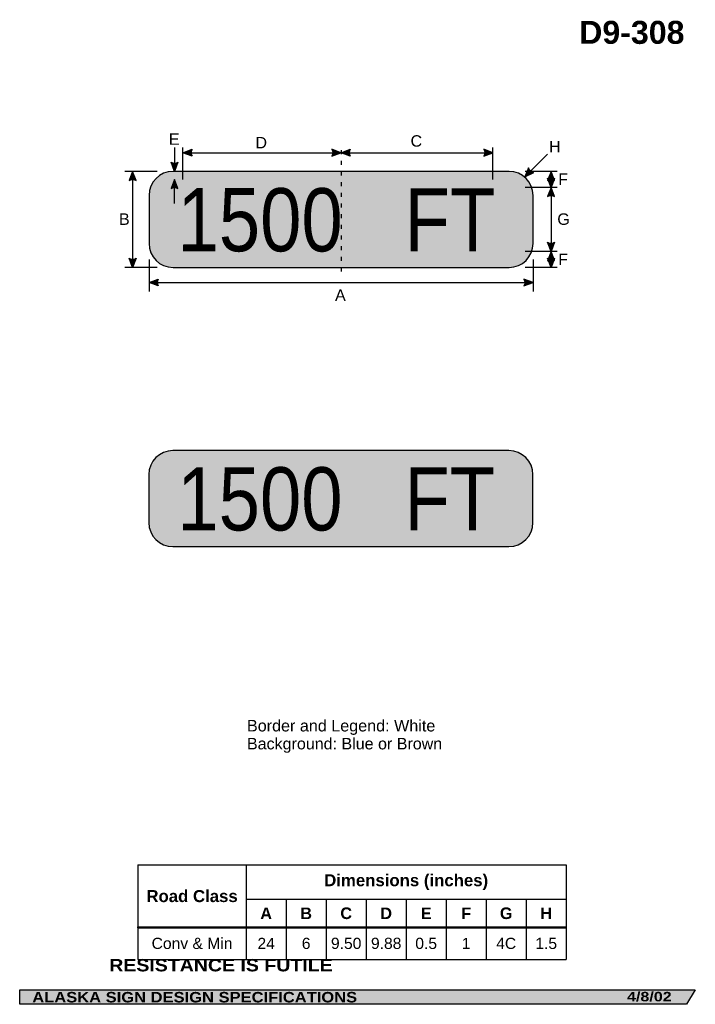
# Model space of a CAD drawing. Header units: feet. Extents: x 3.7 to 45.9, y 0.2 to 61.7.
import ezdxf
from ezdxf.enums import TextEntityAlignment as Align

# ---------------------------------------------------------------- set-up
doc = ezdxf.new("R2010")
doc.units = ezdxf.units.FT
doc.header["$MEASUREMENT"] = 0
doc.layers.add('Sign', color=7, linetype='Continuous')
doc.styles.add('ARIAL', font='arial.ttf')
doc.styles.add('ARIAL B', font='arialbd.ttf')
doc.styles.add('ARIAL BLACK B', font='ariblk.ttf')
doc.styles.add('ARIAL BLACK BI', font='ariblk.ttf')
doc.styles.add('FHWA SERIES C2000EX', font='txt')

# ---------------------------------------------------------------- blocks, each defined once
blk = doc.blocks.new('*T2')
at = {"color": 0, "linetype": 'ByBlock', "lineweight": -2, "transparency": 16777216}
for p, q in [((0, 0), (26.76063859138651, 0)), ((0, 0), (0, -5.90805574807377)), ((6.760638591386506, 0), (6.760638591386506, -5.90805574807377)), ((26.76063859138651, 0), (26.76063859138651, -5.90805574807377)), ((6.760638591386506, -2.145579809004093), (26.76063859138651, -2.145579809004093)), ((9.260638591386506, -2.145579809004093), (9.260638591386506, -5.90805574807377)), ((11.7606385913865, -2.145579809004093), (11.7606385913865, -5.90805574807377)), ((14.2606385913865, -2.145579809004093), (14.2606385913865, -5.90805574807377)), ((16.7606385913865, -2.145579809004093), (16.7606385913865, -5.90805574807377)), ((19.2606385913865, -2.145579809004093), (19.2606385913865, -5.90805574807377)), ((21.7606385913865, -2.145579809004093), (21.7606385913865, -5.90805574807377)), ((24.26063859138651, -2.145579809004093), (24.26063859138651, -5.90805574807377)), ((0, -3.909451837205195), (26.76063859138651, -3.909451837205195)), ((0, -5.90805574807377), (26.76063859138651, -5.90805574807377))]:
    blk.add_line(p, q, dxfattribs=at)
at = {"color": 18, "transparency": 16777216, "attachment_point": 5}
for s, insert, char_height, width, style in [('Dimensions (inches)', (16.7606385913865, -1.072789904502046), 0.75, 19.88, 'ARIAL B'), ('Road Class', (3.380319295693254, -1.954725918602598), 0.75, 6.640638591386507, 'ARIAL B'), ('A', (8.010638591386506, -3.027515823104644), 0.725, 2.379999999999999, 'ARIAL B'), ('B', (10.5106385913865, -3.027515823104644), 0.725, 2.379999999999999, 'ARIAL B'), ('C', (13.0106385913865, -3.027515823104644), 0.725, 2.379999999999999, 'ARIAL B'), ('D', (15.5106385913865, -3.027515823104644), 0.725, 2.379999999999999, 'ARIAL B'), ('E', (18.0106385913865, -3.027515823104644), 0.725, 2.379999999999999, 'ARIAL B'), ('F', (20.51063859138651, -3.027515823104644), 0.725, 2.379999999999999, 'ARIAL B'), ('G', (23.0106385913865, -3.027515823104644), 0.725, 2.379999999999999, 'ARIAL B'), ('H', (25.51063859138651, -3.027515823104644), 0.725, 2.379999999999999, 'ARIAL B'), ('Conv & Min', (3.380319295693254, -4.908753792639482), 0.7, 6.640638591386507, 'ARIAL'), ('24', (8.010638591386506, -4.908753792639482), 0.7, 2.379999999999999, 'ARIAL'), ('6', (10.5106385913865, -4.908753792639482), 0.7, 2.379999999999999, 'ARIAL'), ('9.50', (13.0106385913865, -4.908753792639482), 0.7, 2.379999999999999, 'ARIAL'), ('9.88', (15.5106385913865, -4.908753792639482), 0.7, 2.379999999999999, 'ARIAL'), ('0.5', (18.0106385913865, -4.908753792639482), 0.7, 2.379999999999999, 'ARIAL'), ('1', (20.51063859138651, -4.908753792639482), 0.7, 2.379999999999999, 'ARIAL'), ('4C', (23.0106385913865, -4.908753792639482), 0.7, 2.379999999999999, 'ARIAL'), ('1.5', (25.51063859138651, -4.908753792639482), 0.7, 2.379999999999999, 'ARIAL')]:
    blk.add_mtext(s, dxfattribs=dict(at, insert=insert, char_height=char_height, width=width, style=style))

msp = doc.modelspace()

# ---------------------------------------------------------------- hatches: boundary and pattern name
h = msp.add_hatch(color=256)
h.dxf.hatch_style = 1
edge = h.paths.add_edge_path()
edge.add_line((14.47067480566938, 53.15293637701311), (13.89867188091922, 53.3691552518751))
edge.add_line((13.89867188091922, 53.3691552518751), (14.4759467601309, 53.58273720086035))
edge.add_arc((14.78962585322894, 53.36395685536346), 0.3824387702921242, 145.1055563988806, 213.4889293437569)
h = msp.add_hatch(color=256)
h.dxf.hatch_style = 1
edge = h.paths.add_edge_path()
edge.add_line((23.20601791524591, 53.1529363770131), (23.77802083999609, 53.3691552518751))
edge.add_line((23.77802083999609, 53.3691552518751), (23.20074596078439, 53.58273720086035))
edge.add_arc((22.88706686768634, 53.36395685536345), 0.3824387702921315, -33.48892934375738, 34.89444360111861, ccw=False)
h = msp.add_hatch(color=256)
h.dxf.hatch_style = 1
edge = h.paths.add_edge_path()
edge.add_line((24.35283625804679, 53.15294288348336), (23.78083333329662, 53.36916175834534))
edge.add_line((23.78083333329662, 53.36916175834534), (24.3581082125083, 53.5827437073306))
edge.add_arc((24.67178730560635, 53.36396336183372), 0.3824387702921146, 145.1055563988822, 213.4889293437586)
h = msp.add_hatch(color=256)
h.dxf.hatch_style = 1
edge = h.paths.add_edge_path()
edge.add_line((32.70492415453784, 53.15294288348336), (33.27692707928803, 53.36916175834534))
edge.add_line((33.27692707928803, 53.36916175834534), (32.69965220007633, 53.5827437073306))
edge.add_arc((32.38597310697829, 53.36396336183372), 0.3824387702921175, -33.48892934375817, 34.894443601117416, ccw=False)
h = msp.add_hatch(color=256)
h.dxf.hatch_style = 1
edge = h.paths.add_edge_path()
edge.add_line((13.58762358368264, 52.77471360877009), (13.37197591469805, 52.20249509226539))
edge.add_line((13.37197591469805, 52.20249509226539), (13.15781771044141, 52.77955643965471))
edge.add_arc((13.37628476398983, 53.09345381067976), 0.3824387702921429, 235.1627615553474, 303.5461345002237)
h = msp.add_hatch(color=256)
h.dxf.hatch_style = 1
edge = h.paths.add_edge_path()
edge.add_line((35.50456020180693, 52.42776940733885), (35.26781247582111, 51.86395342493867))
edge.add_line((35.26781247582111, 51.86395342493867), (35.82003516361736, 52.13582405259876))
edge.add_arc((35.87715700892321, 52.51397284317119), 0.3824387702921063, 193.0266678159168, 261.41004076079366, ccw=False)
h = msp.add_hatch(color=256)
h.dxf.hatch_style = 1
edge = h.paths.add_edge_path()
edge.add_line((10.97564767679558, 51.63027478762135), (10.76000000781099, 52.20249330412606))
edge.add_line((10.76000000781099, 52.20249330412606), (10.54584180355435, 51.62543195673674))
edge.add_arc((10.76430885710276, 51.31153458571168), 0.3824387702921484, 56.45386549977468, 124.8372384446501, ccw=False)
at = {"true_color": 0xffffff}
h = msp.add_hatch(color=7, dxfattribs=at)
h.dxf.hatch_style = 1
edge = h.paths.add_edge_path()
edge.add_line((13.58763658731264, 51.13027478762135), (13.37198891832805, 51.70249330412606))
edge.add_line((13.37198891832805, 51.70249330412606), (13.15783071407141, 51.12543195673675))
edge.add_arc((13.37629776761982, 50.81153458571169), 0.3824387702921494, 56.45386549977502, 124.8372384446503, ccw=False)
h = msp.add_hatch(color=256)
h.dxf.hatch_style = 1
edge = h.paths.add_edge_path()
edge.add_line((37.12148100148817, 51.63027657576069), (36.90583333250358, 52.20249509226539))
edge.add_line((36.90583333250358, 52.20249509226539), (36.69167512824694, 51.62543374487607))
edge.add_arc((36.91014218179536, 51.31153637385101), 0.3824387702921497, 56.453865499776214, 124.8372384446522, ccw=False)
h = msp.add_hatch(color=256)
h.dxf.hatch_style = 1
edge = h.paths.add_edge_path()
edge.add_line((37.12148100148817, 51.77471539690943), (36.90583333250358, 51.20249688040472))
edge.add_line((36.90583333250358, 51.20249688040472), (36.69167512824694, 51.77955822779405))
edge.add_arc((36.91014218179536, 52.0934555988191), 0.3824387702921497, 235.1627615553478, 303.5461345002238)
h = msp.add_hatch(color=256)
h.dxf.hatch_style = 1
edge = h.paths.add_edge_path()
edge.add_line((37.12148100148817, 50.63027657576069), (36.90583333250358, 51.20249509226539))
edge.add_line((36.90583333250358, 51.20249509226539), (36.69167512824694, 50.62543374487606))
edge.add_arc((36.91014218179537, 50.31153637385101), 0.3824387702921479, 56.45386549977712, 124.8372384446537, ccw=False)
h = msp.add_hatch(color=256)
h.dxf.hatch_style = 1
edge = h.paths.add_edge_path()
edge.add_line((37.12148100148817, 47.77471539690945), (36.90583333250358, 47.20249688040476))
edge.add_line((36.90583333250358, 47.20249688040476), (36.69167512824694, 47.77955822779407))
edge.add_arc((36.91014218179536, 48.09345559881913), 0.3824387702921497, 235.1627615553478, 303.5461345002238)
h = msp.add_hatch(color=256)
h.dxf.hatch_style = 1
edge = h.paths.add_edge_path()
edge.add_line((10.97564767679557, 46.77471360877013), (10.76000000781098, 46.20249509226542))
edge.add_line((10.76000000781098, 46.20249509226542), (10.54584180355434, 46.77955643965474))
edge.add_arc((10.76430885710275, 47.0934538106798), 0.3824387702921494, 235.1627615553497, 303.5461345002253)
h = msp.add_hatch(color=256)
h.dxf.hatch_style = 1
edge = h.paths.add_edge_path()
edge.add_line((37.12148100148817, 46.63027657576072), (36.90583333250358, 47.20249509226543))
edge.add_line((36.90583333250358, 47.20249509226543), (36.69167512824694, 46.62543374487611))
edge.add_arc((36.91014218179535, 46.31153637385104), 0.3824387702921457, 56.45386549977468, 124.83723844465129, ccw=False)
h = msp.add_hatch(color=256)
h.dxf.hatch_style = 1
edge = h.paths.add_edge_path()
edge.add_line((37.12148100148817, 46.77471539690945), (36.90583333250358, 46.20249688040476))
edge.add_line((36.90583333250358, 46.20249688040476), (36.69167512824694, 46.77955822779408))
edge.add_arc((36.91014218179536, 47.09345559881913), 0.3824387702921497, 235.1627615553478, 303.5461345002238)
h = msp.add_hatch(color=256)
h.dxf.hatch_style = 1
edge = h.paths.add_edge_path()
edge.add_line((12.35283625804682, 45.0487762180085), (11.78083333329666, 45.26499509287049))
edge.add_line((11.78083333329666, 45.26499509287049), (12.35810821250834, 45.47857704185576))
edge.add_arc((12.67178730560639, 45.25979669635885), 0.382438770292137, 145.1055563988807, 213.4889293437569)
h = msp.add_hatch(color=256)
h.dxf.hatch_style = 1
edge = h.paths.add_edge_path()
edge.add_line((35.20883040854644, 45.04877621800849), (35.78083333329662, 45.26499509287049))
edge.add_line((35.78083333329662, 45.26499509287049), (35.20355845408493, 45.47857704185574))
edge.add_arc((34.88987936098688, 45.25979669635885), 0.3824387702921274, -33.488929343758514, 34.8944436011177, ccw=False)
at = {"layer": 'Sign', "true_color": 0xffffff}
h = msp.add_hatch(color=7, dxfattribs=at)
edge = h.paths.add_edge_path(flags=0)
edge.add_spline(control_points=[(13.28083333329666, 52.20249509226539), (13.28083333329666, 52.20249509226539), (34.28083333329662, 52.20249509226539), (34.28083333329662, 52.20249509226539), (35.10870587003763, 52.20249509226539), (35.78083333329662, 51.53036762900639), (35.78083333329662, 50.70249509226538), (35.78083333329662, 50.70249509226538), (35.78083333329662, 47.70249509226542), (35.78083333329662, 47.70249509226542), (35.78083333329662, 46.87462255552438), (35.10870587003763, 46.20249509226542), (34.28083333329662, 46.20249509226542), (34.28083333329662, 46.20249509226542), (13.28083333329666, 46.20249509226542), (13.28083333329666, 46.20249509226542), (12.45296079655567, 46.20249509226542), (11.78083333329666, 46.87462255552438), (11.78083333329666, 47.70249509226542), (11.78083333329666, 47.70249509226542), (11.78083333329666, 50.70249509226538), (11.78083333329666, 50.70249509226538), (11.78083333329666, 51.53036762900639), (12.45296079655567, 52.20249509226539), (13.28083333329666, 52.20249509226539)], knot_values=[0, 0, 0, 0, 1, 1, 1, 2, 2, 2, 3, 3, 3, 4, 4, 4, 5, 5, 5, 6, 6, 6, 7, 7, 7, 8, 8, 8, 8], degree=3, periodic=0)
at = {"layer": 'Sign', "true_color": 0x0000dd}
h = msp.add_hatch(color=172, dxfattribs=at)
edge = h.paths.add_edge_path(flags=0)
edge.add_spline(control_points=[(13.38083333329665, 51.7024950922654), (13.38083333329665, 51.7024950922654), (34.18083333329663, 51.7024950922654), (34.18083333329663, 51.7024950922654), (34.78793986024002, 51.7024950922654), (35.28083333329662, 51.20960161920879), (35.28083333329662, 50.60249509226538), (35.28083333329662, 50.60249509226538), (35.28083333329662, 47.80249509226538), (35.28083333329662, 47.80249509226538), (35.28083333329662, 47.19538856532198), (34.78793986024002, 46.70249509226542), (34.18083333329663, 46.70249509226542), (34.18083333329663, 46.70249509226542), (13.38083333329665, 46.70249509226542), (13.38083333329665, 46.70249509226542), (12.77372680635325, 46.70249509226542), (12.28083333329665, 47.19538856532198), (12.28083333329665, 47.80249509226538), (12.28083333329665, 47.80249509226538), (12.28083333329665, 50.60249509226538), (12.28083333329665, 50.60249509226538), (12.28083333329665, 51.20960161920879), (12.77372680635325, 51.7024950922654), (13.38083333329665, 51.7024950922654)], knot_values=[0, 0, 0, 0, 1, 1, 1, 2, 2, 2, 3, 3, 3, 4, 4, 4, 5, 5, 5, 6, 6, 6, 7, 7, 7, 8, 8, 8, 8], degree=3, periodic=0)
at = {"layer": 'Sign', "true_color": 0xffffff}
h = msp.add_hatch(color=7, dxfattribs=at)
edge = h.paths.add_edge_path(flags=0)
edge.add_spline(control_points=[(13.27083333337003, 34.76049770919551), (13.27083333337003, 34.76049770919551), (34.27083333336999, 34.76049770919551), (34.27083333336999, 34.76049770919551), (35.09870587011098, 34.76049770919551), (35.77083333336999, 34.08837024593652), (35.77083333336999, 33.26049770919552), (35.77083333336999, 33.26049770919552), (35.77083333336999, 30.26049770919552), (35.77083333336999, 30.26049770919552), (35.77083333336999, 29.43262517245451), (35.09870587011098, 28.76049770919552), (34.27083333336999, 28.76049770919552), (34.27083333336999, 28.76049770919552), (13.27083333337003, 28.76049770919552), (13.27083333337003, 28.76049770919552), (12.44296079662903, 28.76049770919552), (11.77083333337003, 29.43262517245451), (11.77083333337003, 30.26049770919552), (11.77083333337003, 30.26049770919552), (11.77083333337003, 33.26049770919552), (11.77083333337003, 33.26049770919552), (11.77083333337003, 34.08837024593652), (12.44296079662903, 34.76049770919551), (13.27083333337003, 34.76049770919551)], knot_values=[0, 0, 0, 0, 1, 1, 1, 2, 2, 2, 3, 3, 3, 4, 4, 4, 5, 5, 5, 6, 6, 6, 7, 7, 7, 8, 8, 8, 8], degree=3, periodic=0)
at = {"layer": 'Sign', "true_color": 0x8e4700}
h = msp.add_hatch(color=34, dxfattribs=at)
edge = h.paths.add_edge_path(flags=0)
edge.add_spline(control_points=[(13.37083333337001, 34.26049770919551), (13.37083333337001, 34.26049770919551), (34.17083333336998, 34.26049770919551), (34.17083333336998, 34.26049770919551), (34.77793986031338, 34.26049770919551), (35.27083333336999, 33.76760423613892), (35.27083333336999, 33.16049770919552), (35.27083333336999, 33.16049770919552), (35.27083333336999, 30.36049770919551), (35.27083333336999, 30.36049770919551), (35.27083333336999, 29.75339118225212), (34.77793986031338, 29.26049770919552), (34.17083333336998, 29.26049770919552), (34.17083333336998, 29.26049770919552), (13.37083333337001, 29.26049770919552), (13.37083333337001, 29.26049770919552), (12.76372680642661, 29.26049770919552), (12.27083333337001, 29.75339118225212), (12.27083333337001, 30.36049770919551), (12.27083333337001, 30.36049770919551), (12.27083333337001, 33.16049770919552), (12.27083333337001, 33.16049770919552), (12.27083333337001, 33.76760423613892), (12.76372680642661, 34.26049770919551), (13.37083333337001, 34.26049770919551)], knot_values=[0, 0, 0, 0, 1, 1, 1, 2, 2, 2, 3, 3, 3, 4, 4, 4, 5, 5, 5, 6, 6, 6, 7, 7, 7, 8, 8, 8, 8], degree=3, periodic=0)
at = {"layer": 'Sign', "true_color": 0x000000}
msp.add_hatch(color=18, dxfattribs=at).paths.add_polyline_path([(3.699686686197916, 1.066867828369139), (45.92097727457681, 1.066867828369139), (45.37503178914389, 0.1671574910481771), (3.701084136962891, 0.1671574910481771)], flags=0)

# ---------------------------------------------------------------- linework, layer by layer
for p, q in [((11.09112919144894, 8.878348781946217), (37.85176778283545, 8.878348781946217)), ((11.09112919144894, 4.997966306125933), (37.85176778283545, 4.997966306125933)), ((11.09112919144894, 4.939827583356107), (11.09112919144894, 4.997966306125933)), ((11.09112919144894, 4.939827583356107), (37.85176778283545, 4.939827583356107))]:
    msp.add_line(p, q)
for points in [[(14.47067480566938, 53.15293637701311), (13.89867188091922, 53.3691552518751), (14.4759467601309, 53.58273720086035, 0.307560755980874), (14.47067480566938, 53.15293637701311, 4.141293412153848)], [(23.20601791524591, 53.1529363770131), (23.77802083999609, 53.3691552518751), (23.20074596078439, 53.58273720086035, -0.307560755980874), (23.20601791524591, 53.1529363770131, -4.141293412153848)], [(24.35283625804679, 53.15294288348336), (23.78083333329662, 53.36916175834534), (24.3581082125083, 53.5827437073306, 0.307560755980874), (24.35283625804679, 53.15294288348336, 4.141293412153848)], [(32.70492415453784, 53.15294288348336), (33.27692707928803, 53.36916175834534), (32.69965220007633, 53.5827437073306, -0.307560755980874), (32.70492415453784, 53.15294288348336, -4.141293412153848)], [(13.58762358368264, 52.77471360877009), (13.37197591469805, 52.20249509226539), (13.15781771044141, 52.77955643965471, 0.307560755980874), (13.58762358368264, 52.77471360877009, 4.141293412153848)], [(35.50456020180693, 52.42776940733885), (35.26781247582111, 51.86395342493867), (35.82003516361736, 52.13582405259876, -0.307560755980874), (35.50456020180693, 52.42776940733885, -4.141293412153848)], [(10.97564767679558, 51.63027478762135), (10.76000000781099, 52.20249330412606), (10.54584180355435, 51.62543195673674, -0.307560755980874), (10.97564767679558, 51.63027478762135, -4.141293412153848)], [(37.12148100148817, 51.63027657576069), (36.90583333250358, 52.20249509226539), (36.69167512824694, 51.62543374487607, -0.307560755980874), (37.12148100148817, 51.63027657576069, -4.141293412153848)], [(37.12148100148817, 51.77471539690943), (36.90583333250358, 51.20249688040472), (36.69167512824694, 51.77955822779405, 0.307560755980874), (37.12148100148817, 51.77471539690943, 4.141293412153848)], [(37.12148100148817, 50.63027657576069), (36.90583333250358, 51.20249509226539), (36.69167512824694, 50.62543374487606, -0.307560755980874), (37.12148100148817, 50.63027657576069, -4.141293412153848)], [(37.12148100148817, 47.77471539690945), (36.90583333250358, 47.20249688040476), (36.69167512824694, 47.77955822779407, 0.307560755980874), (37.12148100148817, 47.77471539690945, 4.141293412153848)], [(10.97564767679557, 46.77471360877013), (10.76000000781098, 46.20249509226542), (10.54584180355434, 46.77955643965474, 0.307560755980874), (10.97564767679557, 46.77471360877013, 4.141293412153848)], [(37.12148100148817, 46.63027657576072), (36.90583333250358, 47.20249509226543), (36.69167512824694, 46.62543374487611, -0.307560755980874), (37.12148100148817, 46.63027657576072, -4.141293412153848)], [(37.12148100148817, 46.77471539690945), (36.90583333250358, 46.20249688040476), (36.69167512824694, 46.77955822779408, 0.307560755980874), (37.12148100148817, 46.77471539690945, 4.141293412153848)], [(12.35283625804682, 45.0487762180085), (11.78083333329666, 45.26499509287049), (12.35810821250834, 45.47857704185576, 0.307560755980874), (12.35283625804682, 45.0487762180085, 4.141293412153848)], [(35.20883040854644, 45.04877621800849), (35.78083333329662, 45.26499509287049), (35.20355845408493, 45.47857704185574, -0.307560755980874), (35.20883040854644, 45.04877621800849, -4.141293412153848)]]:
    msp.add_lwpolyline(points, format="xyb")
at = {"color": 7, "true_color": 0xffffff}
msp.add_lwpolyline([(13.58763658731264, 51.13027478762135), (13.37198891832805, 51.70249330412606), (13.15783071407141, 51.12543195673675, -0.307560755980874), (13.58763658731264, 51.13027478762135, -4.141293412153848)], format="xyb", dxfattribs=at)
at = {"layer": 'Sign', "color": 18, "lineweight": -3, "true_color": 0x000000}
for p, q in [((13.37197591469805, 53.70249509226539), (13.37197591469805, 52.20249509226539)), ((13.89867188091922, 51.70184404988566), (13.89867188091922, 53.70184404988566)), ((33.27692707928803, 51.70119300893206), (33.27692707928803, 53.70119300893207)), ((13.8980208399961, 53.3691552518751), (23.77802083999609, 53.3691552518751)), ((23.77833332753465, 53.36916175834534), (33.27833332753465, 53.36916175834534)), ((35.26781247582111, 51.86395342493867), (36.67452374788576, 53.28562968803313)), ((12.28083333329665, 52.20249509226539), (10.28083333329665, 52.20249509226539)), ((10.76000000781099, 52.20249509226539), (10.76000000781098, 46.20249509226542)), ((37.28124999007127, 52.20249509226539), (35.28124999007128, 52.20249509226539)), ((36.90583333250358, 52.20249688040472), (36.90583333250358, 51.20249688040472)), ((37.28124999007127, 51.20249509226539), (35.28124999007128, 51.20249509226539)), ((36.90583333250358, 51.20249509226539), (36.90583333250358, 47.20249509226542)), ((37.28124999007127, 47.20249509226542), (35.28124999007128, 47.20249509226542)), ((36.90583333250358, 47.20249688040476), (36.90583333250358, 46.20249688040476)), ((12.28083333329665, 46.20249509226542), (10.28083333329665, 46.20249509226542)), ((11.78083333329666, 46.70249509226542), (11.78083333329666, 44.70249509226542)), ((37.28124999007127, 46.20249509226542), (35.28124999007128, 46.20249509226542)), ((35.78083333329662, 46.70249509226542), (35.78083333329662, 44.70249509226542)), ((11.78083333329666, 45.26499509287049), (35.78083333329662, 45.26499509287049))]:
    msp.add_line(p, q, dxfattribs=at)
at = {"layer": 'Sign', "color": 7, "lineweight": -3, "true_color": 0xffffff}
msp.add_line((13.37198891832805, 50.20249509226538), (13.37198891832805, 51.7024950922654), dxfattribs=at)
at = {"layer": 'Sign', "color": 18, "lineweight": -3, "true_color": 0x000000}
for points in [[(23.78083333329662, 53.53749508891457), (23.78083333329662, 53.28749508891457)], [(23.78083333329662, 52.8708284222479), (23.78083333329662, 52.62082842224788)], [(23.78083333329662, 52.20416175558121), (23.78083333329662, 51.95416175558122)], [(23.78083333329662, 51.53749508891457), (23.78083333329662, 51.28749508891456)], [(23.78083333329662, 50.8708284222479), (23.78083333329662, 50.62082842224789)], [(23.78083333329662, 50.2041617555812), (23.78083333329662, 49.95416175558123)], [(23.78083333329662, 49.53749508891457), (23.78083333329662, 49.28749508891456)], [(23.78083333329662, 48.87082842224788), (23.78083333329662, 48.6208284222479)], [(23.78083333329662, 48.20416175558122), (23.78083333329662, 47.95416175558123)], [(23.78083333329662, 47.53749508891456), (23.78083333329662, 47.28749508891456)], [(23.78083333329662, 46.87082842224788), (23.78083333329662, 46.6208284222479)], [(23.78083333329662, 46.20416175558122), (23.78083333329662, 45.9541617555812)]]:
    msp.add_lwpolyline(points, dxfattribs=at)
at = {"layer": 'Sign', "color": 250, "lineweight": -3, "true_color": 0x1f1a17}
msp.add_lwpolyline([(3.699686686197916, 1.066867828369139), (45.92097727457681, 1.066867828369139), (45.37503178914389, 0.1671574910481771), (3.701084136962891, 0.1671574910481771)], close=True, dxfattribs=at)
at = {"layer": 'Sign', "color": 18, "lineweight": -3, "true_color": 0x000000}
for points in [[(13.28083333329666, 52.20249509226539), (13.28083333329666, 52.20249509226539), (34.28083333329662, 52.20249509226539), (34.28083333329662, 52.20249509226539), (35.10870587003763, 52.20249509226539), (35.78083333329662, 51.53036762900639), (35.78083333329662, 50.70249509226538), (35.78083333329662, 50.70249509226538), (35.78083333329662, 47.70249509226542), (35.78083333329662, 47.70249509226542), (35.78083333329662, 46.87462255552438), (35.10870587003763, 46.20249509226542), (34.28083333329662, 46.20249509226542), (34.28083333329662, 46.20249509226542), (13.28083333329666, 46.20249509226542), (13.28083333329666, 46.20249509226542), (12.45296079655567, 46.20249509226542), (11.78083333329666, 46.87462255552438), (11.78083333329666, 47.70249509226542), (11.78083333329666, 47.70249509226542), (11.78083333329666, 50.70249509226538), (11.78083333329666, 50.70249509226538), (11.78083333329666, 51.53036762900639), (12.45296079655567, 52.20249509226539), (13.28083333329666, 52.20249509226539)], [(13.27083333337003, 34.76049770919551), (13.27083333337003, 34.76049770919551), (34.27083333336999, 34.76049770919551), (34.27083333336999, 34.76049770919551), (35.09870587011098, 34.76049770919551), (35.77083333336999, 34.08837024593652), (35.77083333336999, 33.26049770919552), (35.77083333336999, 33.26049770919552), (35.77083333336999, 30.26049770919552), (35.77083333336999, 30.26049770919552), (35.77083333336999, 29.43262517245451), (35.09870587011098, 28.76049770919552), (34.27083333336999, 28.76049770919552), (34.27083333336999, 28.76049770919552), (13.27083333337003, 28.76049770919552), (13.27083333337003, 28.76049770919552), (12.44296079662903, 28.76049770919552), (11.77083333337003, 29.43262517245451), (11.77083333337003, 30.26049770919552), (11.77083333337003, 30.26049770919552), (11.77083333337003, 33.26049770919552), (11.77083333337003, 33.26049770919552), (11.77083333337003, 34.08837024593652), (12.44296079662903, 34.76049770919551), (13.27083333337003, 34.76049770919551)]]:
    msp.add_open_spline(points, degree=3, knots=[0, 0, 0, 0, 1, 1, 1, 2, 2, 2, 3, 3, 3, 4, 4, 4, 5, 5, 5, 6, 6, 6, 7, 7, 7, 8, 8, 8, 8], dxfattribs=at)

# ---------------------------------------------------------------- block references
msp.add_blockref('*T2', (11.09112919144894, 8.878348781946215))

# ---------------------------------------------------------------- texts
at = {"layer": 'Sign', "color": 18, "true_color": 0x000000}
for s, height, style, p, p2 in [('D9-308', 1.436099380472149, 'ARIAL B', (38.66392227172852, 60.17263982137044), (45.24392195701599, 60.17263982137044)), ('E', 0.7190483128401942, 'ARIAL', (13.02041666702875, 53.86499509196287), (13.69041666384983, 53.86499509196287)), ('D', 0.7136714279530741, 'ARIAL', (18.43635417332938, 53.64425257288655), (19.15635420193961, 53.64425257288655)), ('C', 0.7136714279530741, 'ARIAL', (28.12666666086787, 53.74841923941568), (28.8466666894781, 53.74841923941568)), ('H', 0.7136714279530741, 'ARIAL', (36.78083333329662, 53.3962450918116), (37.50083336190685, 53.3962450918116)), ('F', 0.7148361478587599, 'ARIAL', (37.35374999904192, 51.36332842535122), (37.96375001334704, 51.36332842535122)), ('B', 0.7190483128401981, 'ARIAL', (9.905833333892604, 48.86249509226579), (10.57583333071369, 48.86249509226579)), ('G', 0.7178154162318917, 'ARIAL', (37.29708333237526, 48.86249509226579), (38.07708330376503, 48.86249509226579)), ('F', 0.7148361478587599, 'ARIAL', (37.35374999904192, 46.3529117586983), (37.96375001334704, 46.3529117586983)), ('A', 0.7174726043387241, 'ARIAL', (23.40628255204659, 44.11499509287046), (24.07628254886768, 44.11499509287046)), ('Border and Legend: White', 0.7216872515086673, 'ARIAL', (17.90319028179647, 17.21394160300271), (29.67319062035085, 17.21394160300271)), ('Background: Blue or Brown', 0.7173879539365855, 'ARIAL', (17.90319028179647, 16.09394160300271), (30.10318965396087, 16.09394160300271))]:
    msp.add_text(s, height=height, dxfattribs=dict(at, style=style)).set_placement(p, p2, align=Align.ALIGNED)
at = {"layer": 'Sign', "color": 7, "true_color": 0xffffff, "style": 'FHWA SERIES C2000EX'}
msp.add_text('1500   FT', height=3.946571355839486, rotation=359.9545794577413, dxfattribs=at).set_placement((13.56208333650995, 47.21382842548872), (33.42336467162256, 47.19808362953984), align=Align.ALIGNED)
at = {"layer": 'Sign', "color": 7, "true_color": 0xffffff}
for s, height, style, p, p2 in [('1500   FT', 3.946570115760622, 'FHWA SERIES C2000EX', (13.55208333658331, 29.77183104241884), (33.41336467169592, 29.77183104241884)), ('RESISTANCE IS FUTILE', 0.7721124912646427, 'ARIAL BLACK B', (9.295289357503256, 2.224735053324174), (23.25862248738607, 2.224735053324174)), ('ALASKA SIGN DESIGN SPECIFICATIONS', 0.6548222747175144, 'ARIAL BLACK BI', (4.485322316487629, 0.2845385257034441), (24.7874928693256, 0.2845385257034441)), ('4/8/02', 0.5919046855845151, 'ARIAL BLACK BI', (41.65389251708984, 0.3521690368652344), (44.44222386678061, 0.3521690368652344))]:
    msp.add_text(s, height=height, dxfattribs=dict(at, style=style)).set_placement(p, p2, align=Align.ALIGNED)

doc.saveas('drawing.dxf')
